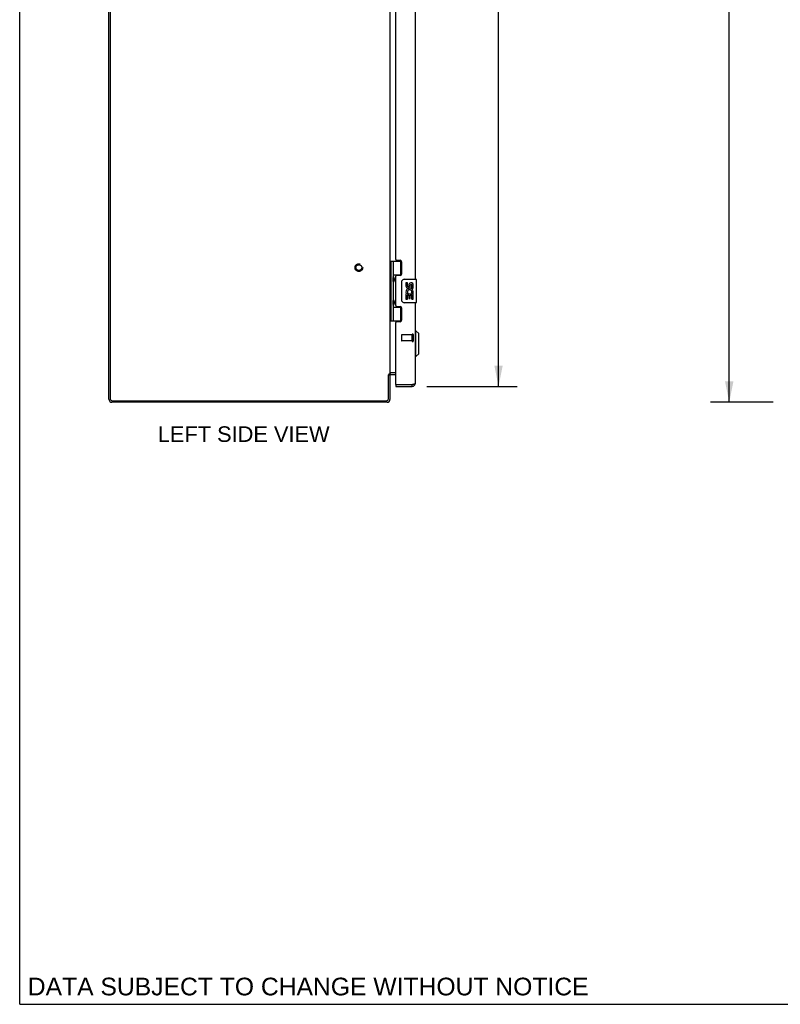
# Model space of a CAD drawing. Header units: inches. Extents: x 0 to 151, y 0 to 98.
# Tile 1 of 10: x 0 to 32, y 0 to 42. Entities that reach past the tile are written whole.
import ezdxf

# ---------------------------------------------------------------- set-up
doc = ezdxf.new("R2010")
doc.units = ezdxf.units.IN
doc.header["$LTSCALE"] = 8.296674
doc.header["$MEASUREMENT"] = 0
doc.linetypes.add('HIDDEN', pattern=[0.2, 0.1, -0.1])
doc.layers.get('0').update_dxf_attribs({"linetype": 'CONTINUOUS'})
for name, color, linetype in [('02___PRT_ALL_AXES', 7, 'CONTINUOUS'), ('DEFAULT_2', 8, 'HIDDEN'), ('DIMENSIONS', 7, 'CONTINUOUS')]:
    doc.layers.add(name, color=color, linetype=linetype)
doc.styles.get("Standard").update_dxf_attribs({"font": 'arial.ttf'})
doc.dimstyles.new('DIMSTYLE_1', dxfattribs={"dimtxt": 0.665509, "dimasz": 0.887345, "dimexe": 0.09, "dimexo": 0.07, "dimgap": 0.0375, "dimtad": 0, "dimtih": 1, "dimtoh": 1, "dimzin": 4, "dimdsep": 46, "dimtxsty": 'Standard', "dimblk": '_FILLED', "dimblk1": '_FILLED', "dimblk2": '_FILLED', "dimcen": 0.09, "dimazin": 1, "dimtfac": 1, "dimtofl": 0, "dimtmove": 0, "dimatfit": 3, "dimldrblk": '_FILLED', "dimfxl": 0, "dimtolj": 1, "dimtzin": 4, "dimarcsym": 0})

# ---------------------------------------------------------------- blocks, each defined once
blk = doc.blocks.new('_FILLED')
at = {"color": 0, "linetype": 'ByBlock'}
blk.add_solid([(0, 0), (-1, 0.2), (-1, -0.2)], dxfattribs=at)
blk = doc.blocks.new('*D4')
at = {"layer": 'DIMENSIONS', "color": 2, "linetype": 'Continuous'}
for p, q in [((17.38, 73.024), (21.241, 73.024)), ((20.442, 73.024), (20.442, 50.846)), ((20.442, 26.374), (20.442, 48.517)), ((17.38, 26.374), (21.241, 26.374))]:
    blk.add_line(p, q, dxfattribs=at)
at = {"layer": 'DIMENSIONS', "color": 2, "linetype": 'Continuous', "xscale": 0.8873448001, "yscale": 0.8873448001, "zscale": 0.8873448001}
for p, rotation in [((20.442, 73.024), 90), ((20.442, 26.374), 270)]:
    blk.add_blockref('_FILLED', p, dxfattribs=dict(at, rotation=rotation))
at = {"layer": 'DIMENSIONS', "color": 2, "linetype": 'Continuous', "insert": (20.442, 50.513), "char_height": 0.6655, "width": 2.78573, "attachment_point": 2, "line_spacing_factor": 0.9}
blk.add_mtext('46.65\\PDOOR', dxfattribs=at)
blk = doc.blocks.new('*D13')
at = {"layer": 'DIMENSIONS', "color": 2, "linetype": 'Continuous'}
for p, q in [((32.161, 73.699), (29.491, 73.699)), ((30.29, 73.699), (30.29, 50.365)), ((30.29, 25.699), (30.29, 49.034)), ((32.161, 25.699), (29.491, 25.699))]:
    blk.add_line(p, q, dxfattribs=at)
at = {"layer": 'DIMENSIONS', "color": 2, "linetype": 'Continuous', "xscale": 0.8873448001, "yscale": 0.8873448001, "zscale": 0.8873448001}
for p, rotation in [((30.29, 73.699), 90), ((30.29, 25.699), 270)]:
    blk.add_blockref('_FILLED', p, dxfattribs=dict(at, rotation=rotation))
at = {"layer": 'DIMENSIONS', "color": 2, "linetype": 'Continuous', "insert": (30.29, 50.032), "char_height": 0.6655, "width": 2.32557, "attachment_point": 2, "line_spacing_factor": 0.9}
blk.add_mtext('48.00', dxfattribs=at)

msp = doc.modelspace()

# ---------------------------------------------------------------- linework, layer by layer
at = {"color": 7, "linetype": 'Continuous'}
for p, q in [((0, 0), (0, 97.608)), ((15.808, 31.729), (16.293, 31.729)), ((15.808, 31.729), (15.808, 29.17)), ((15.847, 31.729), (15.847, 29.17)), ((15.946, 31.729), (15.946, 31.042)), ((16.266, 31.138), (16.266, 31.729)), ((15.946, 31.138), (16.293, 31.138)), ((16.235, 31.129), (16.287, 31.129)), ((15.803, 31.071), (15.808, 31.071)), ((15.804, 30.812), (15.808, 30.811)), ((15.946, 30.841), (15.946, 30.058)), ((15.962, 31.012), (15.962, 31.012)), ((15.962, 31.012), (15.962, 31.012)), ((15.962, 31.012), (15.962, 30.871)), ((15.962, 30.871), (15.962, 30.871)), ((15.962, 30.87), (15.962, 30.871)), ((16.311, 30.049), (16.311, 30.849)), ((16.411, 30.949), (16.921, 30.949)), ((16.936, 29.964), (16.936, 30.934)), ((15.804, 30.087), (15.808, 30.087)), ((15.946, 29.857), (15.946, 29.17)), ((15.962, 30.028), (15.962, 30.028)), ((15.962, 30.028), (15.962, 30.028)), ((15.962, 30.028), (15.962, 29.887)), ((15.962, 29.887), (15.962, 29.887)), ((15.962, 29.886), (15.962, 29.887)), ((16.921, 29.949), (16.411, 29.949)), ((15.803, 29.828), (15.808, 29.827)), ((15.946, 29.76), (16.293, 29.76)), ((16.287, 29.769), (16.235, 29.769)), ((16.266, 29.17), (16.266, 29.76)), ((15.808, 29.17), (16.293, 29.17)), ((16.916, 28.754), (16.876, 28.754)), ((17.034, 28.636), (16.916, 28.754)), ((16.916, 27.652), (16.916, 28.754)), ((17.034, 27.77), (17.034, 28.636)), ((17.034, 27.77), (16.916, 27.652)), ((16.916, 27.652), (16.876, 27.652)), ((16.051, 26.949), (15.845, 26.949)), ((15.74, 26.874), (15.803, 26.874)), ((15.755, 26.891), (15.781, 26.874)), ((16.051, 26.449), (16.066, 26.449)), ((16.051, 26.449), (16.051, 26.374)), ((16.759, 26.374), (16.759, 26.449)), ((0, 0), (150.849, 0))]:
    msp.add_line(p, q, dxfattribs=at)
at = {"color": 3, "linetype": 'Continuous'}
for p, q in [((3.803, 25.835), (3.803, 73.563)), ((3.866, 73.556), (3.866, 25.842)), ((15.803, 72.497), (15.803, 26.901)), ((16.876, 49.199), (16.876, 30.949)), ((16.876, 29.949), (16.876, 26.491)), ((16.051, 26.464), (16.051, 29.108)), ((15.803, 26.901), (15.765, 26.901)), ((15.804, 26.933), (15.804, 26.931)), ((16.051, 26.951), (15.81, 26.951)), ((15.742, 26.879), (15.74, 26.876)), ((15.74, 25.842), (15.74, 26.876)), ((15.803, 26.874), (15.803, 25.816)), ((16.051, 26.874), (15.845, 26.874)), ((16.051, 26.374), (16.759, 26.374)), ((16.759, 26.449), (16.066, 26.449)), ((16.772, 26.452), (16.759, 26.449)), ((16.782, 26.455), (16.772, 26.452)), ((16.792, 26.457), (16.782, 26.455)), ((16.798, 26.458), (16.792, 26.457)), ((16.804, 26.46), (16.798, 26.458)), ((16.81, 26.461), (16.804, 26.46)), ((16.816, 26.463), (16.81, 26.461)), ((16.821, 26.464), (16.816, 26.463)), ((15.686, 25.699), (3.939, 25.699)), ((3.946, 25.762), (15.66, 25.762))]:
    msp.add_line(p, q, dxfattribs=at)
at = {"color": 7, "linetype": 'Continuous'}
for points in [[(15.946, 31.085), (15.947, 31.077), (15.949, 31.067), (15.952, 31.057), (15.956, 31.046), (15.961, 31.034), (15.965, 31.022), (15.97, 31.011), (15.975, 30.999), (15.979, 30.987), (15.983, 30.976), (15.986, 30.964), (15.988, 30.953), (15.989, 30.941), (15.988, 30.93), (15.986, 30.918), (15.983, 30.907), (15.979, 30.895), (15.975, 30.884), (15.97, 30.872), (15.965, 30.86), (15.961, 30.849), (15.956, 30.837), (15.952, 30.826), (15.949, 30.815), (15.947, 30.806), (15.946, 30.797)], [(16.311, 30.849), (16.311, 30.856), (16.312, 30.862), (16.313, 30.868), (16.314, 30.874), (16.316, 30.88), (16.318, 30.886)], [(15.946, 30.101), (15.947, 30.093), (15.949, 30.083), (15.952, 30.073), (15.956, 30.062), (15.961, 30.05), (15.965, 30.038), (15.97, 30.027), (15.975, 30.015), (15.979, 30.003), (15.983, 29.992), (15.986, 29.98), (15.988, 29.969), (15.989, 29.957), (15.988, 29.946), (15.986, 29.934), (15.983, 29.923), (15.979, 29.911), (15.975, 29.9), (15.97, 29.888), (15.965, 29.876), (15.961, 29.865), (15.956, 29.853), (15.952, 29.842), (15.949, 29.831), (15.947, 29.822), (15.946, 29.813)], [(16.318, 30.013), (16.316, 30.019), (16.314, 30.025), (16.313, 30.031), (16.312, 30.037), (16.311, 30.043), (16.311, 30.049)]]:
    msp.add_lwpolyline(points, dxfattribs=at)
at = {"color": 3, "linetype": 'Continuous'}
for points in [[(15.765, 26.901), (15.764, 26.9), (15.762, 26.898), (15.76, 26.897), (15.759, 26.895), (15.757, 26.894), (15.756, 26.893), (15.755, 26.891), (15.753, 26.89), (15.748, 26.884)], [(15.81, 26.945), (15.809, 26.943), (15.809, 26.942), (15.808, 26.94), (15.807, 26.939), (15.806, 26.937), (15.806, 26.936), (15.805, 26.934), (15.804, 26.933)], [(15.81, 26.951), (15.81, 26.95), (15.81, 26.949), (15.81, 26.948), (15.81, 26.946), (15.81, 26.945)], [(15.748, 26.884), (15.745, 26.881), (15.744, 26.88), (15.742, 26.879)], [(15.806, 26.866), (15.806, 26.867), (15.805, 26.869), (15.804, 26.87), (15.804, 26.872), (15.803, 26.873), (15.803, 26.874)], [(15.81, 26.855), (15.81, 26.856), (15.81, 26.856), (15.81, 26.857), (15.81, 26.858), (15.81, 26.859), (15.809, 26.861), (15.809, 26.862), (15.808, 26.863), (15.806, 26.866)], [(16.876, 26.491), (16.876, 26.491), (16.876, 26.49), (16.876, 26.489), (16.875, 26.488), (16.875, 26.488), (16.875, 26.487), (16.874, 26.486), (16.873, 26.485), (16.873, 26.485), (16.872, 26.484), (16.871, 26.483), (16.87, 26.482), (16.869, 26.482), (16.867, 26.481), (16.866, 26.48), (16.865, 26.479), (16.863, 26.479), (16.862, 26.478), (16.86, 26.477), (16.858, 26.476), (16.856, 26.476), (16.855, 26.475), (16.853, 26.474), (16.851, 26.473), (16.849, 26.473), (16.846, 26.472), (16.844, 26.471), (16.842, 26.47), (16.84, 26.47), (16.837, 26.469), (16.835, 26.468), (16.832, 26.467), (16.83, 26.467), (16.827, 26.466), (16.824, 26.465), (16.821, 26.464)]]:
    msp.add_lwpolyline(points, dxfattribs=at)
at = {"color": 7, "linetype": 'Continuous'}
for centre, radius, start, end in [((15.872, 31.011), 0.09, 0.672, 34.6434), ((15.872, 30.871), 0.09, 325.3566, 359.328), ((16.411, 30.849), 0.1, 90, 158.7946), ((16.921, 30.934), 0.015, 0, 90), ((15.872, 30.027), 0.09, 0.672, 34.6434), ((15.872, 29.887), 0.09, 325.3566, 359.328), ((16.411, 30.049), 0.1, 201.205, 270), ((16.921, 29.964), 0.015, 270, 360), ((15.845, 26.832), 0.117, 90, 107.7088), ((16.759, 26.491), 0.042, 270, 295.8435)]:
    msp.add_arc(centre, radius, start, end, dxfattribs=at)
at = {"color": 3, "linetype": 'Continuous'}
for centre, radius, start, end in [((15.845, 26.832), 0.042, 90, 180), ((16.759, 26.491), 0.117, 270, 360), ((16.066, 26.464), 0.015, 180, 270), ((3.939, 25.835), 0.136, 180, 270), ((3.946, 25.842), 0.08, 180, 270), ((15.66, 25.842), 0.08, 270, 360), ((15.686, 25.816), 0.117, 270, 360)]:
    msp.add_arc(centre, radius, start, end, dxfattribs=at)
at = {"color": 7, "linetype": 'Continuous'}
for centre in [(16.035, 30.941), (16.035, 29.957)]:
    msp.add_ellipse(centre, major_axis=(0, 0.188), ratio=0.5625, start_param=1.007189, end_param=2.134404, dxfattribs=at)
at = {"layer": '02___PRT_ALL_AXES', "color": 3, "linetype": 'Continuous'}
for p, q in [((16.051, 31.791), (16.051, 48.358)), ((16.082, 31.76), (16.239, 31.76)), ((16.301, 31.698), (16.301, 31.169)), ((16.239, 31.107), (16.082, 31.107)), ((16.051, 29.823), (16.051, 31.076)), ((16.082, 29.792), (16.239, 29.792)), ((16.301, 29.73), (16.301, 29.201)), ((16.239, 29.139), (16.082, 29.139))]:
    msp.add_line(p, q, dxfattribs=at)
at = {"layer": '02___PRT_ALL_AXES', "color": 7, "linetype": 'Continuous'}
for p, q in [((16.235, 31.129), (16.235, 31.107)), ((16.549, 30.795), (16.487, 30.795)), ((16.487, 30.795), (16.487, 30.659)), ((16.549, 30.659), (16.549, 30.795)), ((16.615, 30.721), (16.615, 30.652)), ((16.675, 30.659), (16.675, 30.701)), ((16.738, 30.565), (16.738, 30.701)), ((16.799, 30.565), (16.799, 30.721)), ((16.505, 30.334), (16.487, 30.334)), ((16.487, 30.334), (16.487, 30.104)), ((16.539, 30.334), (16.567, 30.353)), ((16.539, 30.334), (16.799, 30.334)), ((16.549, 30.271), (16.615, 30.271)), ((16.549, 30.104), (16.549, 30.271)), ((16.615, 30.271), (16.615, 30.135)), ((16.675, 30.271), (16.738, 30.271)), ((16.675, 30.135), (16.675, 30.271)), ((16.73, 30.37), (16.788, 30.345)), ((16.738, 30.565), (16.799, 30.565)), ((16.738, 30.104), (16.738, 30.271)), ((16.799, 30.381), (16.799, 30.434)), ((16.799, 30.104), (16.799, 30.334)), ((16.487, 30.104), (16.549, 30.104)), ((16.615, 30.135), (16.675, 30.135)), ((16.738, 30.104), (16.799, 30.104)), ((16.235, 29.792), (16.235, 29.769))]:
    msp.add_line(p, q, dxfattribs=at)
at = {"layer": '02___PRT_ALL_AXES', "color": 8, "linetype": 'HIDDEN'}
for p, q in [((16.758, 28.573), (16.311, 28.573)), ((16.758, 28.325), (16.311, 28.325)), ((16.758, 28.325), (16.758, 28.573))]:
    msp.add_line(p, q, dxfattribs=at)
msp.add_circle((14.478, 31.449), 0.124, dxfattribs=at)
at = {"layer": '02___PRT_ALL_AXES', "color": 3, "linetype": 'Continuous'}
for centre, radius, start, end in [((16.082, 31.791), 0.031, 180, 270), ((16.239, 31.698), 0.062, 0, 90), ((16.082, 31.076), 0.031, 90, 180), ((16.239, 31.169), 0.062, 270, 360), ((16.082, 29.823), 0.031, 180, 270), ((16.239, 29.73), 0.062, 0, 90), ((16.082, 29.108), 0.031, 90, 180), ((16.239, 29.201), 0.062, 270, 360)]:
    msp.add_arc(centre, radius, start, end, dxfattribs=at)
at = {"layer": '02___PRT_ALL_AXES', "color": 7, "linetype": 'Continuous'}
for centre, radius, start, end in [((16.707, 30.701), 0.0943, 71.7267, 167.4338), ((16.707, 30.701), 0.0314, 0, 180.0485), ((16.707, 30.701), 0.0943, 12.5402, 71.701), ((16.64, 30.407), 0.154, 161.4199, 206.1963), ((16.581, 30.659), 0.0943, 180, 360), ((16.644, 30.407), 0.157, 9.7031, 161.8791), ((16.644, 30.407), 0.157, 205.737, 207.8532), ((16.581, 30.659), 0.0314, 180, 261.2295), ((16.644, 30.407), 0.0943, 336.5966, 215.1122), ((16.58, 30.664), 0.0362, 263.4285, 341.7628), ((16.644, 30.407), 0.157, 336.5966, 350.2969)]:
    msp.add_arc(centre, radius, start, end, dxfattribs=at)
at = {"layer": 'DEFAULT_2', "color": 8, "linetype": 'HIDDEN'}
for p, q in [((16.758, 28.591), (16.758, 28.307)), ((16.801, 28.591), (16.801, 28.307)), ((16.301, 28.563), (16.301, 28.335))]:
    msp.add_line(p, q, dxfattribs=at)
for radius in [0.164, 0.124]:
    msp.add_circle((14.478, 31.449), radius, dxfattribs=at)
for centre, radius, start, end in [((16.78, 28.591), 0.0215, 0, 180), ((16.311, 28.563), 0.01, 90, 180), ((16.311, 28.335), 0.01, 180, 270), ((16.78, 28.307), 0.0215, 180, 360)]:
    msp.add_arc(centre, radius, start, end, dxfattribs=at)

# ---------------------------------------------------------------- texts
at = {"layer": 'DIMENSIONS', "color": 2, "linetype": 'Continuous', "attachment_point": 2, "line_spacing_factor": 0.9}
for s, insert, char_height, width in [('LEFT SIDE VIEW', (9.562, 24.672), 0.66551, 7.31812), ('DATA SUBJECT TO CHANGE WITHOUT NOTICE', (12.315, 1.136), 0.75424, 23.89465)]:
    msp.add_mtext(s, dxfattribs=dict(at, insert=insert, char_height=char_height, width=width))

# ---------------------------------------------------------------- dimensions: what is measured, and where the dimension line sits
at = {"layer": 'DIMENSIONS', "color": 2, "linetype": 'Continuous'}
dim = msp.add_linear_dim(base=(30.29, 73.699), p1=(32.231, 25.699), p2=(32.231, 73.699), angle=90, dimstyle='DIMSTYLE_1', dxfattribs=at)
dim.commit()
dim.dimension.update_dxf_attribs({"geometry": '*D13', "text_midpoint": (30.272, 49.696), "dimtype": 160})
dim = msp.add_linear_dim(base=(20.442, 26.374), p1=(17.31, 73.024), p2=(17.31, 26.374), angle=270, text='<>\\PDOOR', dimstyle='DIMSTYLE_1', dxfattribs=at)
dim.commit()
dim.dimension.update_dxf_attribs({"geometry": '*D4', "text_midpoint": (20.442, 49.681), "dimtype": 160})

doc.saveas('drawing.dxf')
